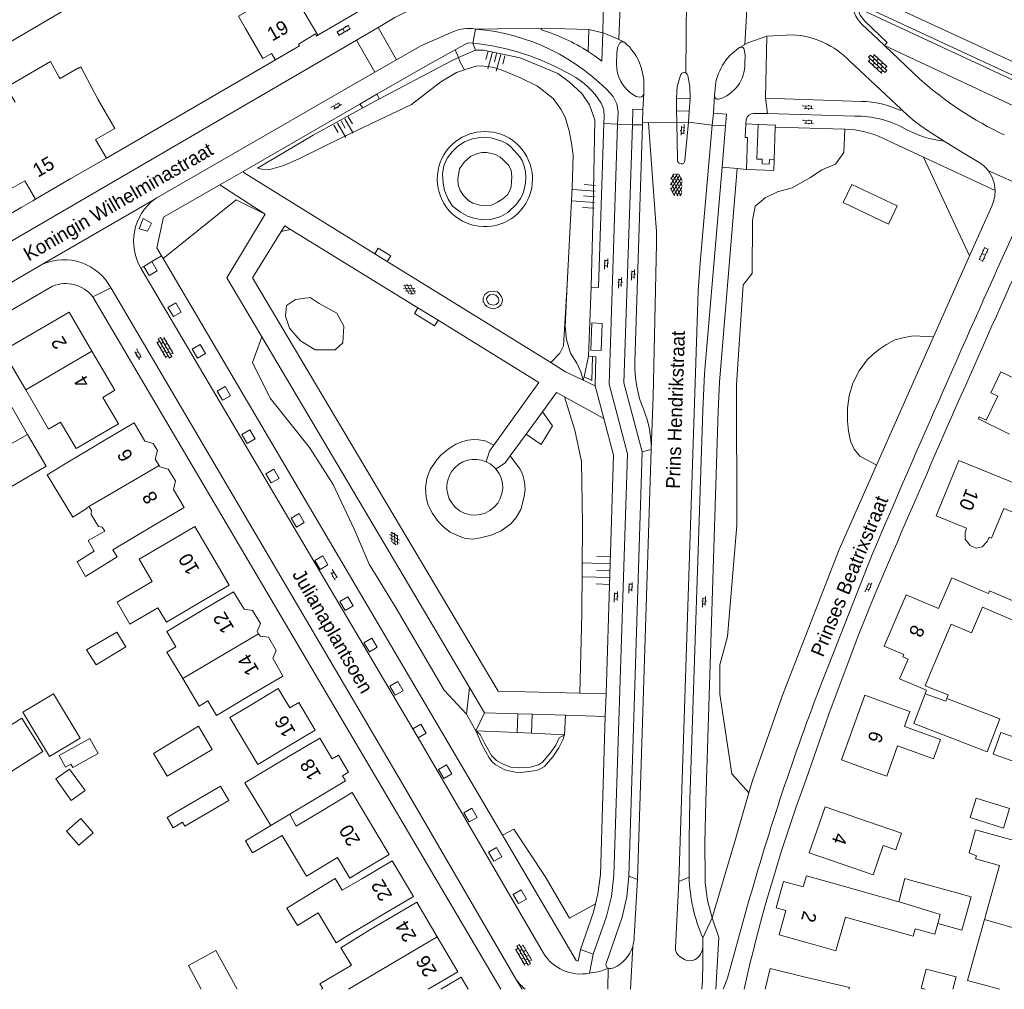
# Model space of a CAD drawing. Extents: x 99476 to 102828, y 406437 to 407931.
# Tile 123 of 162: x 101120 to 101261, y 406437 to 406577. Entities that reach past the tile are written whole.
import ezdxf

# ---------------------------------------------------------------- set-up
doc = ezdxf.new("R2010")
doc.units = 0
doc.header["$MEASUREMENT"] = 0
doc.linetypes.add('DGN Style 2', pattern=[60.553652, 36.332191, -24.221461])
for name, color, linetype, lineweight in [('BG_bijgebouw', 253, 'Continuous', 0), ('BG_dakoverstek', 253, 'Continuous', 13), ('BG_dakoverstek bijgebouw', 253, 'Continuous', 0), ('BG_gesloten verharding', 253, 'Continuous', 0), ('BG_heg haag', 253, 'Continuous', 0), ('BG_hek', 253, 'Continuous', 0), ('BG_hoofdgebouw', 253, 'Continuous', 13), ('BG_huisnummer', 253, 'Continuous', 0), ('BG_kant onverhard', 253, 'DGN Style 2', 0), ('BG_kant verharding', 253, 'Continuous', 0), ('BG_muur', 253, 'Continuous', 0), ('BG_open verharding', 253, 'Continuous', 0), ('BG_schutting', 253, 'Continuous', 0), ('BG_straatnaam', 253, 'Continuous', 0), ('BG_talud', 253, 'Continuous', 0), ('BG_taludsymbool', 253, 'Continuous', 0), ('BG_tussenmuur', 253, 'Continuous', 0), ('BG_vlakafsluiter', 253, 'Continuous', 0)]:
    doc.layers.add(name, color=color, linetype=linetype, lineweight=lineweight)
doc.styles.add('Style-WORKING', font='WORKING.shx')

# ---------------------------------------------------------------- blocks, each defined once
blk = doc.blocks.new('S01GV4')
at = {"layer": 'BG_gesloten verharding', "linetype": 'Continuous', "lineweight": 0}
for p, q in [((0, 0.278304), (0.9421, 0.823239)), ((0, -0.181671), (1.741927, 0.823239)), ((0, 0.098949), (1.593645, -0.823239)), ((0.117, -0.579), (1.53, 0.238)), ((0.163, 0.466), (2.296, -0.767)), ((0.531, -0.801), (3.134, 0.701)), ((0.567, 0.694), (2.709, -0.545)), ((1.118159, 0.823239), (3.097745, -0.32208)), ((1.293565, -0.823239), (3.161206, 0.256049)), ((1.529745, 0.23842), (2.542019, 0.823239)), ((1.91699, 0.823239), (3.161206, 0.104286)), ((2.715943, 0.823239), (3.161206, 0.565645)), ((0, -0.363991), (0.793486, -0.823239)), ((2.092105, -0.823239), (3.161206, -0.205903))]:
    blk.add_line(p, q, dxfattribs=at)
blk = doc.blocks.new('S02OV6')
at = {"layer": 'BG_open verharding', "linetype": 'Continuous', "lineweight": 0}
for p, q in [((0, 0.20784), (1.371449, 0.20784)), ((0.085505, 0.20784), (0.085505, 0.268177)), ((0.485, -0.192), (0.486, 0.207)), ((0.885505, 0.20784), (0.885505, 0.31106)), ((1.285, -0.193), (1.285, 0.207)), ((0.268333, -0.19216), (1.549656, -0.19216)), ((0.885505, -0.32925), (0.885505, -0.19216))]:
    blk.add_line(p, q, dxfattribs=at)
blk = doc.blocks.new('S02OV4')
at = {"layer": 'BG_open verharding', "linetype": 'Continuous', "lineweight": 0}
for p, q in [((0, -0.200092), (0, 0.200092)), ((0, 0.2), (3.201, 0.2)), ((0.214, 0.6), (2.9, 0.6)), ((0.4, 0.199), (0.4, 0.6)), ((0.8, 0.6), (0.8, 0.7)), ((0.8, -0.2), (0.8, 0.2)), ((1.2, 0.2), (1.2, 0.6)), ((1.6, 0.6), (1.6, 0.7)), ((1.6, -0.2), (1.6, 0.2)), ((2, 0.199), (2, 0.6)), ((2.4, 0.6), (2.4, 0.7)), ((2.4, -0.2), (2.4, 0.2)), ((2.8, 0.2), (2.8, 0.6)), ((3.2, -0.199908), (3.2, 0.200092)), ((0, -0.2), (3.2, -0.199)), ((0.31, -0.6), (2.9, -0.6)), ((0.4, -0.6), (0.399, -0.2)), ((0.8, -0.7), (0.8, -0.6)), ((1.2, -0.6), (1.2, -0.2)), ((1.6, -0.7), (1.6, -0.6)), ((2, -0.6), (1.999, -0.2)), ((2.4, -0.7), (2.4, -0.6)), ((2.8, -0.6), (2.8, -0.2))]:
    blk.add_line(p, q, dxfattribs=at)
blk = doc.blocks.new('S04')
at = {"layer": 'BG_taludsymbool', "linetype": 'Continuous', "lineweight": 0}
for p, q in [((-0.5, 0), (-0.5, -0.5)), ((-0.25, 0), (-0.25, -1)), ((0, 0), (0, -0.5)), ((0.25, 0), (0.25, -1)), ((0.5, 0), (0.5, -0.5))]:
    blk.add_line(p, q, dxfattribs=at)
blk = doc.blocks.new('S02OV2')
at = {"layer": 'BG_open verharding', "linetype": 'Continuous', "lineweight": 0}
for p, q in [((0.052866, 0.482148), (0.183301, 0.482148)), ((0.183301, -1.01785), (0.183301, 0.982147)), ((0.183301, 0.895191), (0.705039, 0.895191)), ((0.705039, -1.01785), (0.705039, 0.982147)), ((0.705039, 0.43867), (0.835473, 0.43867)), ((0.052866, -0.517416), (0.183301, -0.517416)), ((0.183301, -0.017851), (0.705039, -0.017851)), ((0.183301, -0.930894), (0.705039, -0.930894)), ((0.705039, -0.473938), (0.835473, -0.473938))]:
    blk.add_line(p, q, dxfattribs=at)
blk = doc.blocks.new('S01GV6')
at = {"layer": 'BG_gesloten verharding', "linetype": 'Continuous', "lineweight": 0}
for p, q in [((0, 0.018), (0.97, 0.579)), ((0.02, 0.104), (1.242, -0.604)), ((0.164, -0.349), (1.58, 0.468)), ((0.296, 0.406), (1.735, -0.426)), ((0.584, -0.569), (1.922, 0.204)), ((0.814, 0.569), (1.985, -0.109)), ((1.364, -0.58), (1.906, -0.267))]:
    blk.add_line(p, q, dxfattribs=at)

msp = doc.modelspace()

# ---------------------------------------------------------------- linework, layer by layer
at = {"layer": 'BG_bijgebouw', "linetype": 'Continuous', "lineweight": 0}
for p, q in [((101228.379, 406561.179), (101228.209, 406556.498)), ((101120.928, 406516.724), (101120.79, 406516.962)), ((101182.263, 406506.572), (101182.386, 406506.452)), ((101182.386, 406506.452), (101182.425, 406506.415)), ((101253.123, 406451.369), (101247.971, 406452.805))]:
    msp.add_line(p, q, dxfattribs=at)
at = {"layer": 'BG_bijgebouw', "linetype": 'Continuous', "lineweight": 0, "flags": 128}
for points in [[(101228.209, 406556.498), (101227.542, 406556.522), (101227.518, 406555.882), (101226.473, 406555.92), (101226.497, 406556.582), (101225.74, 406556.61), (101225.921, 406561.59)], [(101225.921, 406561.59), (101228.391, 406561.501), (101228.379, 406561.179)], [(101120.928, 406516.724), (101123.45, 406512.39), (101110.97, 406505.09)], [(101129.267, 406485.986), (101130.654, 406483.8), (101134.945, 406486.4), (101133.635, 406488.526), (101129.267, 406485.986)], [(101253.04, 406478.967), (101260.701, 406476.032), (101258.885, 406471.293), (101248.288, 406475.354), (101249.932, 406479.643)], [(101138.894, 406471.055), (101140.894, 406467.809), (101147.33, 406471.626), (101145.378, 406475.006), (101138.894, 406471.055)], [(101143.084, 406461.156), (101143.42, 406460.581), (101149.765, 406464.29), (101148.559, 406466.353), (101142.214, 406462.644)], [(101262.082, 406463.121), (101261.197, 406460.321), (101256.406, 406461.835), (101257.291, 406464.635), (101262.082, 406463.121)], [(101255.875, 406447.971), (101256.555, 406450.412), (101253.123, 406451.369)], [(101251.756, 406446.614), (101255.227, 406445.646), (101255.875, 406447.971)], [(101249.379, 406437.282), (101250.1, 406440.042), (101254.388, 406438.9), (101253.905637, 406437.124)], [(101249.934751, 406437.124), (101249.379, 406437.282)]]:
    msp.add_lwpolyline(points, dxfattribs=at)
at = {"layer": 'BG_bijgebouw', "linetype": 'Continuous', "lineweight": 0}
for centre, radius, start, end in [((101185.135719, 406509.381213), 4.017984, 65.796618, 224.359639), ((101185.053547, 406509.253308), 4.168395, 47.958322, 65.487189), ((101185.127359, 406509.376355), 4.027678, 40.610043, 47.565933), ((101185.13603, 406509.380827), 4.018185, 227.569908, 40.642112)]:
    msp.add_arc(centre, radius, start, end, dxfattribs=at)
at = {"layer": 'BG_dakoverstek', "linetype": 'Continuous', "lineweight": 13}
for p, q in [((101128.458, 406569.87), (101130.883, 406565.244)), ((101131.002, 406503.745), (101129.942, 406505.448)), ((101139.509, 406492.031), (101140.782, 406489.967))]:
    msp.add_line(p, q, dxfattribs=at)
at = {"layer": 'BG_dakoverstek', "linetype": 'Continuous', "lineweight": 13, "flags": 128}
for points in [[(101125.295, 406568.454), (101124.071, 406570.636), (101117.777, 406566.934), (101119.004, 406564.782)], [(101129.384, 406506.345), (101127.292, 406505.073), (101123.607, 406511.136), (101125.945, 406512.586)], [(101129.615, 406506.611), (101129.323, 406506.442), (101129.384, 406506.345)], [(101129.942, 406505.448), (101129.983, 406506.022), (101129.615, 406506.611)], [(101131.002, 406503.745), (101131.527, 406503.637), (101131.888, 406503.058), (101131.553, 406502.86)], [(101251.052, 406483.475), (101249.934, 406480.796), (101253.256, 406479.522), (101253.04, 406478.967)], [(101256.26, 406456.75), (101257.343, 406456.335), (101257.186, 406455.923), (101260.656, 406454.929)], [(101165.056, 406453.061), (101158.086, 406448.823), (101159.607, 406446.321), (101162.606, 406448.145)], [(101166.651, 406444.742), (101165.181, 406443.815), (101162.606, 406448.145)], [(101170.017, 406445.673), (101165.852, 406443.08), (101167.397, 406440.598)], [(101163.047244, 406437.124), (101163.251, 406437.234)]]:
    msp.add_lwpolyline(points, dxfattribs=at)
at = {"layer": 'BG_dakoverstek bijgebouw', "linetype": 'Continuous', "lineweight": 0, "flags": 128}
for points in [[(101120.123, 406477.024), (101124.529, 406479.646), (101128.337, 406473.247), (101123.931, 406470.625), (101120.123, 406477.024)], [(101119.961, 406476.16), (101122.984, 406471.325), (101117.983, 406468.197), (101114.959, 406473.032), (101119.961, 406476.16)], [(101125.334, 406470.766), (101126.257, 406469.088), (101127.037, 406469.517), (101127.292, 406469.053), (101130.936, 406471.06), (101129.757, 406473.201), (101125.334, 406470.766)], [(101129.057, 406465.738), (101127.067, 406464.309), (101124.852, 406467.396), (101126.843, 406468.825), (101129.057, 406465.738)], [(101143.084, 406461.156), (101141.739, 406460.37), (101140.869, 406461.858), (101142.214, 406462.644)], [(101128.175, 406457.844), (101130.243, 406459.653), (101128.463, 406461.692), (101126.394, 406459.883), (101128.175, 406457.844)], [(101247.971, 406452.805), (101247.027, 406453.059), (101246.137, 406449.703)], [(101145.783185, 406437.124), (101143.924, 406440.546), (101147.897, 406442.705), (101150.929661, 406437.124)]]:
    msp.add_lwpolyline(points, dxfattribs=at)
at = {"layer": 'BG_heg haag', "linetype": 'Continuous', "lineweight": 0}
for p, q in [((101296.97, 406554.696), (101243.365, 406579.503)), ((101114.943, 406532.834), (101124.392, 406538.331))]:
    msp.add_line(p, q, dxfattribs=at)
at = {"layer": 'BG_heg haag', "linetype": 'Continuous', "lineweight": 0, "flags": 128}
msp.add_lwpolyline([(101185.304, 406474.342), (101186.129, 406472.357), (101187.2, 406470.434), (101187.579, 406469.911), (101188.055, 406469.489), (101188.719, 406469.081), (101189.459, 406468.728), (101190.933, 406468.372), (101191.745, 406468.326), (101194.073, 406468.611), (101194.741, 406468.927), (101195.162, 406469.2), (101196.39, 406470.592), (101197.237, 406471.859), (101197.794, 406473.041), (101198.035, 406473.747)], dxfattribs=at)
at = {"layer": 'BG_heg haag', "linetype": 'Continuous', "lineweight": 0, "extrusion": (0, 0, -1)}
for centre, radius, start, end in [((-101181.416251, 406538.413241), 35.026101, 95.602959, 120.152545), ((-101193.734395, 406558.773552), 11.24128, 117.989286, 148.488671)]:
    msp.add_arc(centre, radius, start, end, dxfattribs=at)
at = {"layer": 'BG_hek', "linetype": 'Continuous', "lineweight": 0}
for p, q in [((101121.56, 406550.592), (101121.939, 406550.812)), ((101116.412, 406547.608), (101119.875, 406549.616))]:
    msp.add_line(p, q, dxfattribs=at)
at = {"layer": 'BG_hoofdgebouw', "linetype": 'Continuous', "lineweight": 13}
for p, q in [((101127.035, 406553.78), (101132.131, 406556.749)), ((101121.939, 406550.812), (101127.035, 406553.78)), ((101120.79, 406516.962), (101112.41, 406531.36)), ((101120.535, 406523.375), (101119.76, 406524.701)), ((101131.82, 406516.081), (101125.945, 406512.586)), ((101139.702, 406512.522), (101139.167, 406513.435)), ((101139.815, 406512.328), (101139.702, 406512.522)), ((101133.058, 406500.367), (101139, 406503.901)), ((101259.031, 406494.088), (101258.576, 406494.282)), ((101140.782, 406489.967), (101145.5, 406492.73)), ((101258.189, 406492.115), (101265.683, 406488.929)), ((101249.932, 406479.643), (101250.133, 406480.168)), ((101162.23, 406464.55), (101158.516, 406462.325)), ((101163.21, 406462.86), (101159.419, 406460.589)), ((101158.516, 406462.325), (101159.419, 406460.589)), ((101260.656, 406454.929), (101258.492, 406447.194)), ((101166.074, 406451.386), (101165.056, 406453.061)), ((101168.96, 406453.09), (101166.074, 406451.386)), ((101246.137, 406449.703), (101237.66, 406452.1)), ((101166.651, 406444.742), (101172.01, 406447.92)), ((101172.5, 406447.13), (101170.017, 406445.673)), ((101258.492, 406447.194), (101257.38, 406443.22))]:
    msp.add_line(p, q, dxfattribs=at)
at = {"layer": 'BG_hoofdgebouw', "linetype": 'Continuous', "lineweight": 13, "flags": 128}
for points in [[(101112.662, 406612.207), (101132.625, 406581.927), (101111.559, 406569.538)], [(101156.625, 406584.488), (101156.488, 406584.407), (101156.847, 406583.794), (101154.466, 406582.398), (101154.107, 406583.01), (101150.578, 406580.941), (101152.369, 406577.887), (101151.118, 406577.153), (101152.14, 406575.41)], [(101162.547, 406574.421), (101170.73, 406579.181), (101170.57, 406579.471)], [(101152.14, 406575.41), (101154.65, 406571.091), (101155.89, 406571.811), (101156.44, 406570.871)], [(101156.44, 406570.871), (101159.94, 406572.881), (101159.78, 406573.15), (101162.21, 406574.611), (101162.34, 406574.3), (101162.547, 406574.421)], [(101125.295, 406568.454), (101125.457, 406568.176), (101128.126, 406569.734), (101128.151, 406569.691), (101128.458, 406569.87)], [(101132.131, 406556.749), (101130.58, 406559.411), (101133.343, 406561.021), (101130.883, 406565.244)], [(101112.224, 406557.166), (101114.742, 406552.843), (101117.233, 406554.294), (101118.396, 406552.298), (101120.395, 406553.463), (101121.939, 406550.812)], [(101130.056, 406528.94), (101126.77, 406534.561), (101117.24, 406529.021), (101119.76, 406524.701)], [(101131.614, 406522.311), (101133.341, 406523.321), (101130.056, 406528.94)], [(101262.1, 406517.02), (101257.61, 406519.221), (101257.73, 406519.511), (101258.72, 406519.021), (101260.4, 406522.471), (101259.41, 406522.941), (101260.85, 406525.961), (101267.998, 406522.588), (101269.272, 406525.296)], [(101125.527, 406518.753), (101123.819, 406517.755), (101120.535, 406523.375)], [(101125.527, 406518.753), (101127.791, 406514.957), (101133.872, 406518.523), (101131.614, 406522.311)], [(101137.676, 406515.981), (101136.13, 406518.621), (101131.82, 406516.081)], [(101137.676, 406515.981), (101138.879, 406515.688), (101139.485, 406514.653), (101139.167, 406513.435)], [(101139.815, 406512.328), (101141.014, 406511.966), (101142.065, 406510.291), (101141.787, 406509.07)], [(101259.41, 406511.36), (101254.78, 406513.241), (101251.53, 406505.271), (101255.908, 406503.493)], [(101271.54, 406510.069), (101267.245, 406511.966), (101265.869, 406508.737), (101259.41, 406511.36)], [(101139, 406503.901), (101143.3, 406506.441), (101141.787, 406509.07)], [(101259.148, 406502.176), (101259.494, 406502.036), (101261.247, 406506.334), (101264.592, 406504.97), (101265.079, 406506.165), (101266.617, 406505.537)], [(101148.052, 406498.275), (101144.86, 406503.721), (101140.54, 406501.191)], [(101133.058, 406500.367), (101133.68, 406499.344), (101129.144, 406496.533), (101127.945, 406498.656), (101130.378, 406500.174), (101129.508, 406501.724), (101131.553, 406502.86)], [(101259.148, 406502.176), (101258.862, 406501.552), (101258.159, 406500.785), (101257.271, 406500.626), (101256.42, 406500.983), (101255.689, 406501.881), (101255.714, 406502.842), (101255.908, 406503.493)], [(101140.54, 406501.191), (101136.834, 406499.018), (101138.723, 406495.795), (101133.672, 406492.835), (101135.514, 406489.691), (101139.509, 406492.031)], [(101145.5, 406492.73), (101149.82, 406495.26), (101148.052, 406498.275)], [(101258.576, 406494.282), (101253.774, 406496.334), (101251.881, 406491.902), (101247.189, 406493.906), (101244.028, 406486.506), (101246.864, 406485.294), (101246.719, 406484.954)], [(101151.949, 406491.818), (101150.41, 406494.33), (101146.1, 406491.79)], [(101259.031, 406494.088), (101259.212, 406494.49), (101266.617, 406491.312)], [(101143.113, 406481.868), (101140.85, 406485.664), (101142.127, 406486.426), (101140.81, 406488.635), (101146.1, 406491.79)], [(101151.949, 406491.818), (101153.17, 406491.641), (101154.284, 406489.766), (101153.829, 406488.61), (101154.021, 406488.295)], [(101251.052, 406483.475), (101253.696, 406489.668), (101256.612, 406488.423), (101258.189, 406492.115)], [(101154.021, 406488.295), (101154.247, 406487.924), (101155.473, 406487.798), (101156.566, 406485.898), (101156.087, 406484.789)], [(101153.24, 406479.68), (101157.54, 406482.21), (101156.087, 406484.789)], [(101246.719, 406484.954), (101247.473, 406484.632), (101246.269, 406481.808), (101250.133, 406480.168)], [(101153.24, 406479.68), (101147.975, 406476.54), (101146.73, 406478.629), (101145.487, 406477.888), (101143.113, 406481.868)], [(101157.9, 406471.87), (101162.19, 406474.44), (101159.82, 406478.39), (101158.52, 406477.61), (101156.85, 406480.41), (101152.57, 406477.83)], [(101245.97, 406477.74), (101241.26, 406479.44), (101237.91, 406470.14), (101242.61, 406468.44)], [(101157.9, 406471.87), (101153.937, 406469.496), (101149.915, 406476.23), (101152.57, 406477.83)], [(101242.61, 406468.44), (101244.407, 406467.79), (101245.979, 406472.152), (101251.119, 406470.301), (101252.125, 406473.094), (101246.968, 406474.951), (101247.743, 406477.1), (101245.97, 406477.74)], [(101266.75, 406462.4), (101263.265, 406463.618), (101265.181, 406469.064), (101259.715, 406470.986), (101260.811, 406474.103), (101264.971, 406472.64)], [(101164.62, 406470.286), (101162.83, 406473.27), (101158.54, 406470.7)], [(101158.54, 406470.7), (101152.064, 406466.821), (101155.771, 406460.681)], [(101166.088, 406467.84), (101166.988, 406468.38), (101165.52, 406470.826), (101164.62, 406470.286)], [(101162.23, 406464.55), (101166.52, 406467.12), (101166.088, 406467.84)], [(101168.54, 406453.97), (101172.83, 406456.54), (101167.5, 406465.43), (101163.21, 406462.86)], [(101240.27, 406461.74), (101235.54, 406463.37), (101233.27, 406456.77), (101237.99, 406455.14)], [(101237.99, 406455.14), (101242.444, 406453.602), (101243.9, 406457.837), (101245.709, 406457.215), (101246.524, 406459.585), (101240.27, 406461.74)], [(101155.771, 406460.681), (101152.127, 406458.494), (101153.138, 406456.781), (101157.399, 406459.26)], [(101266.642, 406444.772), (101268.41, 406450.96), (101263.83, 406452.26), (101264.58, 406454.9), (101263.646, 406455.161), (101264.457, 406458.06), (101257.196, 406460.092), (101256.26, 406456.75)], [(101157.399, 406459.26), (101160.906, 406453.411), (101165.365, 406456.085), (101167.138, 406453.129), (101168.54, 406453.97)], [(101172.01, 406447.92), (101176.31, 406450.47), (101173.26, 406455.63), (101168.96, 406453.09)], [(101237.66, 406452.1), (101232.85, 406453.46), (101232.39, 406451.86), (101229.58, 406452.65), (101228.5, 406448.86), (101229.89, 406448.46), (101228.92, 406444.98), (101233.73, 406443.61)], [(101179.741, 406444.656), (101176.81, 406449.66), (101172.5, 406447.13)], [(101233.73, 406443.61), (101237.106, 406442.648), (101238.461, 406447.51), (101248.207, 406444.793), (101248.5, 406445.844), (101251.323, 406445.057), (101251.756, 406446.614)], [(101178.437921, 406437.124), (101182.69, 406439.62), (101179.741, 406444.656)], [(101257.38, 406443.22), (101256.03, 406438.4), (101260.62039, 406437.124)], [(101167.397, 406440.598), (101162.846, 406437.923), (101163.251, 406437.234)], [(101226.920458, 406437.124), (101227.64, 406440.11), (101232.5, 406438.94)], [(101184.17963, 406437.124), (101183.16, 406438.85), (101180.242722, 406437.124)], [(101238.978739, 406437.124), (101239.037, 406437.366), (101232.5, 406438.94)]]:
    msp.add_lwpolyline(points, dxfattribs=at)
at = {"layer": 'BG_kant onverhard', "linetype": 'DGN Style 2', "lineweight": 0, "flags": 128}
msp.add_lwpolyline([(101245.923, 406549.879), (101244.686, 406547.255), (101238.144, 406550.339), (101239.381, 406552.963), (101245.923, 406549.879)], dxfattribs=at)
at = {"layer": 'BG_kant verharding', "linetype": 'Continuous', "lineweight": 0}
for p, q in [((101224.51, 406582.557), (101223.98, 406573.078)), ((101205.874, 406573.803), (101206.121, 406580.749)), ((101239.459, 406579.373), (101299.42, 406551.51)), ((101244.084, 406572.937), (101240.789, 406576.061)), ((101171.239, 406575.532), (101168.094, 406573.701)), ((101171.727, 406575.816), (101171.239, 406575.532)), ((101185.248, 406575.317), (101194.748, 406575.439)), ((101194.703, 406575.19), (101194.748, 406575.439)), ((101194.748, 406575.439), (101201.556, 406575.235)), ((101201.466, 406572.065), (101201.556, 406575.235)), ((101203.541, 406574.76), (101201.556, 406575.235)), ((101227.159, 406574.268), (101230.844, 406574.496)), ((101168.094, 406573.701), (101084.873, 406525.267)), ((101182.297, 406572.32), (101184.124, 406573.335)), ((101184.124, 406573.335), (101184.836, 406573.272)), ((101185.262, 406572.265), (101184.836, 406573.272)), ((101206.799, 406573.316), (101206.59, 406573.453)), ((101223.98, 406573.078), (101223.209, 406572.637)), ((101226.986, 406565.351), (101227.159, 406574.268)), ((101182.297, 406572.32), (101182.8, 406571.24)), ((101182.8, 406571.24), (101185.262, 406572.265)), ((101249.169, 406568.116), (101244.084, 406572.937)), ((101132.131, 406556.749), (101156.44, 406570.871)), ((101173.867, 406570.885), (101170.767, 406569.099)), ((101239.07, 406570.719), (101246.502, 406563.764)), ((101170.767, 406569.099), (101139.397, 406551.022)), ((101209.442, 406566.015), (101209.335, 406563.699)), ((101209.442, 406566.015), (101209.47, 406567.026)), ((101219.709, 406566.76), (101219.616, 406565.762)), ((101168.62, 406564.514), (101171.054, 406565.917)), ((101171.425, 406565.288), (101169.015, 406563.952)), ((101171.054, 406565.917), (101171.425, 406565.288)), ((101216.109, 406565.334), (101214.156, 406565.368)), ((101214.156, 406565.368), (101214.177, 406563.529)), ((101216.109, 406565.334), (101215.976, 406563.476)), ((101219.616, 406565.762), (101219.466, 406563.192)), ((101240.792, 406564.906), (101226.986, 406565.351)), ((101151.806, 406554.825), (101168.62, 406564.514)), ((101169.015, 406563.952), (101168.62, 406564.514)), ((101209.276, 406561.848), (101209.335, 406563.699)), ((101215.976, 406563.476), (101214.177, 406563.529)), ((101214.177, 406563.529), (101214.195, 406561.88)), ((101215.868, 406561.92), (101215.976, 406563.476)), ((101219.314, 406561.469), (101219.466, 406563.192)), ((101227.266, 406563.135), (101225.296, 406563.165)), ((101239.759, 406562.764), (101227.266, 406563.135)), ((101246.502, 406563.764), (101246.377, 406563.578)), ((101203.723, 406561.723), (101202.919, 406538.142)), ((101209.266, 406561.538), (101209.276, 406561.848)), ((101215.868, 406561.92), (101214.195, 406561.88)), ((101214.195, 406561.88), (101214.323, 406556.428)), ((101215.384, 406556.389), (101215.868, 406561.92)), ((101224.203, 406562.266), (101224.15, 406561.664)), ((101209.266, 406561.538), (101207.809, 406561.538)), ((101208.171, 406527.43), (101209.266, 406561.538)), ((101219.314, 406561.469), (101221.235, 406561.378)), ((101221.235, 406561.378), (101220.73, 406555.433)), ((101224.15, 406561.664), (101225.921, 406561.59)), ((101228.379, 406561.179), (101238.374, 406560.902)), ((101243.961, 406559.552), (101249.683, 406556.879)), ((101249.683, 406556.879), (101260.004, 406552.057)), ((101148.474, 406552.906), (101151.806, 406554.825)), ((101224.25, 406555.11), (101222.887, 406555.235)), ((101224.275, 406555.109), (101224.25, 406555.11)), ((101140.371, 406548.236), (101148.474, 406552.906)), ((101148.474, 406552.906), (101154.999, 406548.682)), ((101119.875, 406549.616), (101121.56, 406550.592)), ((101139.397, 406551.022), (101139.086, 406550.841)), ((101256.34, 406542.687), (101259.514, 406549.825)), ((101158.64, 406546.487), (101176.961, 406535.195)), ((101140.077, 406542.671), (101140.298, 406542.296)), ((101140.298, 406542.296), (101189.109, 406459.303)), ((101172.553, 406541.865), (101170.742, 406542.987)), ((101196.068, 406527.304), (101172.553, 406541.865)), ((101251.148, 406531.009), (101256.34, 406542.687)), ((101088.058, 406521.189), (101122.96, 406541.47)), ((101137.075, 406540.896), (101137.219, 406540.656)), ((101137.219, 406540.656), (101176.21, 406474.611)), ((101132.78, 406538.086), (101132.818, 406538.015)), ((101132.818, 406538.015), (101174.733, 406466.697)), ((101201.885, 406538.188), (101201.478, 406528.243)), ((101202.919, 406538.142), (101201.885, 406538.188)), ((101176.961, 406535.195), (101179.856, 406533.411)), ((101154.486, 406531.015), (101184.359, 406480.576)), ((101242.933, 406512.533), (101251.148, 406531.009)), ((101201.478, 406528.243), (101202.08, 406528.183)), ((101202.08, 406528.183), (101202.578, 406528.134)), ((101202.578, 406528.134), (101202.436, 406523.969)), ((101202.436, 406523.969), (101200.75, 406524.772)), ((101202.436, 406523.969), (101203.687, 406519.287)), ((101198.036, 406522.366), (101203.687, 406519.287)), ((101192.524, 406517.016), (101194.884, 406520.246)), ((101190.229, 406513.875), (101192.524, 406517.016)), ((101207.326, 406453.407), (101209.22, 406514.458)), ((101210.508, 406514.787), (101208.545, 406452.949)), ((101209.22, 406514.458), (101210.508, 406514.787)), ((101242.311, 406499.677), (101235.505, 406482.4)), ((101184.359, 406480.576), (101186.53, 406476.91)), ((101204.051, 406479.665), (101200.241, 406479.754)), ((101203.89, 406476.39), (101204.051, 406479.665)), ((101186.53, 406476.91), (101191.328, 406476.766)), ((101191.328, 406476.766), (101193.377, 406476.705)), ((101193.377, 406476.705), (101198.176, 406476.561)), ((101198.176, 406476.561), (101203.89, 406476.39)), ((101176.21, 406474.611), (101176.976, 406473.313)), ((101176.976, 406473.313), (101178.189, 406471.259)), ((101178.189, 406471.259), (101195.013, 406442.344)), ((101174.733, 406466.697), (101191.146, 406438.457)), ((101208.545, 406452.949), (101208.061, 406444.705)), ((101214.008, 406443.158), (101214.515, 406452.648)), ((101217.934, 406444.529), (101217.972, 406443.453)), ((101200.356, 406442.862), (101200.019, 406441.173)), ((101201.632, 406439.454), (101202.195, 406442.178)), ((101215.291, 406441.393), (101214.671, 406441.817)), ((101204.288749, 406437.124), (101204.325, 406440.173)), ((101191.932846, 406437.124), (101191.146, 406438.457)), ((101217.895, 406438.362), (101217.914, 406438.706))]:
    msp.add_line(p, q, dxfattribs=at)
at = {"layer": 'BG_kant verharding', "linetype": 'Continuous', "lineweight": 0, "flags": 128}
for points in [[(101181.973, 406574.921), (101177.364, 406572.9), (101173.867, 406570.885)], [(101203.541, 406574.76), (101203.426, 406570.691), (101202.461, 406571.399), (101201.466, 406572.065)], [(101203.541, 406574.76), (101204.91, 406574.227), (101205.874, 406573.803)], [(101206.019, 406573.318), (101205.662, 406572.633), (101205.568, 406571.821), (101205.53, 406570.283)], [(101205.874, 406573.803), (101206.415, 406573.568), (101206.59, 406573.453)], [(101227.159, 406574.268), (101224.447, 406573.345), (101223.98, 406573.078)], [(101171.054, 406565.917), (101178.674, 406570.308), (101182.297, 406572.32)], [(101224.015, 406570.388), (101224.032, 406571.493), (101223.913, 406572.4)], [(101214.156, 406565.368), (101214.272, 406567.026), (101214.75, 406568.677)], [(101215.772, 406568.633), (101216.095, 406567.044), (101216.109, 406565.334)], [(101203.318, 406564.649), (101203.722, 406563.743), (101203.757, 406562.731), (101203.723, 406561.723)], [(101205.693, 406561.634), (101205.749, 406563.35), (101205.584, 406564.545), (101205.055, 406565.614)], [(101207.895, 406565.885), (101208.37, 406565.619), (101208.905, 406565.521)], [(101209.335, 406563.699), (101207.883, 406563.767), (101207.809, 406561.538)], [(101219.466, 406563.192), (101221.377, 406563.042), (101221.235, 406561.378)], [(101246.502, 406563.764), (101247.435, 406562.892), (101248.421, 406562.033), (101249.307, 406561.376), (101250.423, 406560.612), (101252.657, 406559.174)], [(101202.195, 406442.178), (101204.087, 406447.611), (101204.795, 406450.497), (101205.142, 406453.543), (101207.119, 406514.174), (101204.465, 406524.208), (101205.693, 406561.634)], [(101207.809, 406561.538), (101206.582, 406524.408), (101209.22, 406514.458)], [(101214.515, 406452.648), (101217.291, 406537.614), (101217.573, 406541.646), (101219.314, 406561.469)], [(101224.25, 406555.11), (101224.39, 406559.711), (101224.06, 406559.711), (101224.15, 406561.664)], [(101257.961, 406555.973), (101255.055, 406557.688), (101252.657, 406559.174)], [(101228.209, 406556.498), (101228.18, 406554.941), (101224.275, 406555.109)], [(101170.742, 406542.987), (101151.97, 406554.611), (101151.806, 406554.825)], [(101220.73, 406555.433), (101218.205, 406525.737), (101217.952, 406520.41), (101216.104, 406464.379), (101215.964, 406458.754), (101215.974, 406453.285)], [(101222.887, 406555.235), (101220.341, 406524.511), (101220.158, 406520.302), (101218.363, 406464.211), (101218.231, 406458.201), (101218.27, 406453.173)], [(101140.371, 406548.236), (101139.408, 406543.809), (101140.077, 406542.671)], [(101154.999, 406548.682), (101155, 406548.681), (101149.46, 406539.501), (101154.486, 406531.015)], [(101200.241, 406479.754), (101188.48, 406480.03), (101153.15, 406539.521), (101157.263, 406546.16)], [(101157.263, 406546.16), (101157.79, 406547.011), (101158.64, 406546.487)], [(101170.742, 406542.987), (101171.242, 406543.794), (101173.053, 406542.673), (101172.553, 406541.865)], [(101176.961, 406535.195), (101176.463, 406534.386), (101179.357, 406532.602), (101179.856, 406533.411)], [(101179.856, 406533.411), (101194.36, 406524.471), (101187.883, 406515.421)], [(101201.814, 406529.114), (101203.313, 406529.053), (101203.472, 406532.95), (101201.973, 406533.011), (101201.814, 406529.114)], [(101200.75, 406524.772), (101198.182, 406525.995), (101196.068, 406527.304)], [(101137.042, 406525.121), (101188.903417, 406437.124)], [(101194.884, 406520.246), (101196.89, 406522.991), (101198.036, 406522.366)], [(101203.687, 406519.287), (101205.12, 406513.995), (101204.051, 406479.665)], [(101187.883, 406515.421), (101187.26, 406514.551), (101186.783, 406513.046)], [(101188.185, 406511.998), (101189.51, 406512.891), (101190.229, 406513.875)], [(101224.583, 406465.393), (101225.099, 406467.187), (101229.49, 406479.705), (101237.553, 406500.433), (101242.933, 406512.533)], [(101232.53, 406466.53), (101236.095, 406476.74), (101240.286, 406487.997), (101242.707, 406493.955), (101245.235, 406499.868)], [(101203.89, 406476.39), (101203.205, 406453.631), (101202.864, 406450.843), (101202.512, 406449.411)], [(101219.31, 406447.427), (101222.662, 406458.709), (101224.583, 406465.393)], [(101189.109, 406459.303), (101199.714, 406441.272), (101200.019, 406441.173)], [(101204.018, 406440.826), (101206.358, 406447.487), (101207.032, 406450.428), (101207.326, 406453.407)], [(101224.687, 406450.226), (101221.5, 406438.75), (101220.891389, 406437.124)], [(101202.512, 406449.411), (101202.216, 406448.207), (101200.356, 406442.862)], [(101219.819848, 406437.124), (101220.231, 406444.56), (101219.31, 406447.427)], [(101217.914, 406438.706), (101217.965, 406440.599), (101217.972, 406443.453)], [(101204.325, 406440.173), (101203.122, 406439.674), (101201.632, 406439.454)], [(101224.781, 406440.965), (101223.918198, 406437.124)], [(101217.827054, 406437.124), (101217.895, 406438.362)]]:
    msp.add_lwpolyline(points, dxfattribs=at)
at = {"layer": 'BG_kant verharding', "linetype": 'Continuous', "lineweight": 0}
for centre, radius, start, end in [((101187.743352, 406551.349987), 29.242252, 88.725048, 123.210234), ((101184.265675, 406569.700569), 5.701689, 80.079205, 113.70981), ((101182.772596, 406545.196104), 30.222442, 42.499769, 85.30186), ((101186.635134, 406548.849241), 27.548613, 57.42844, 72.970788), ((101206.406998, 406572.95197), 0.533404, 69.935212, 136.66884), ((101201.294285, 406567.266355), 8.179248, 358.316064, 47.700196), ((101227.565702, 406566.061703), 7.887673, 123.527911, 174.920944), ((101223.45629, 406572.207461), 0.495637, 22.859177, 119.929445), ((101210.737525, 406570.248435), 5.207639, 179.619699, 236.918089), ((101218.695222, 406570.305744), 5.320414, 286.216036, 0.885851), ((101208.909408, 406566.05508), 0.534098, 269.527161, 355.696328), ((101220.169396, 406565.750396), 0.553518, 178.798786, 271.201214), ((101240.611608, 406551.739288), 13.167948, 64.034156, 89.215062), ((101225.258322, 406562.096876), 1.068788, 87.979747, 170.895315), ((101240.064868, 406548.463745), 14.303526, 60.104621, 91.225311), ((101214.85406, 406556.423735), 0.531077, 179.539861, 356.249904), ((101255.057576, 406551.962394), 4.951245, 36.435134, 54.097846), ((101255.068764, 406551.972991), 4.935951, 0.975213, 36.413304), ((101255.072708, 406551.969801), 4.932063, 334.22305, 1.013047), ((101143.715113, 406544.729333), 7.666888, 127.141101, 169.443083), ((101143.713209, 406544.728589), 7.665152, 169.43501, 210.000109), ((103417.777816, 405568.438676), 2363.789938, 155.589613, 156.793845), ((101195.523546, 406514.968988), 14.985559, 359.304169, 21.61834), ((101577.770496, 406349.412935), 367.193721, 158.766391, 164.064796), ((101453.167562, 406385.695712), 234.978969, 159.878841, 166.396027), ((101240.242906, 406454.12014), 24.283271, 181.970882, 203.264043), ((101237.964109, 406453.770427), 19.703169, 181.737553, 198.780869), ((101200.365607, 406445.578352), 6.253913, 211.142773, 281.682961), ((101200.289289, 406445.66167), 11.640748, 218.237177, 227.174695)]:
    msp.add_arc(centre, radius, start, end, dxfattribs=at)
at = {"layer": 'BG_kant verharding', "linetype": 'Continuous', "lineweight": 0, "extrusion": (0, 0, -1)}
for centre, radius, start, end in [((-101244.139085, 406579.329338), 4.680289, 315.70765, 0.534516), ((-101230.08018, 406561.986182), 12.533115, 93.494005, 135.830806), ((-101215.255839, 406568.519987), 0.529648, 17.244399, 117.450793), ((-101215.25275, 406568.5195), 0.53151, 117.722141, 167.669963), ((-101282.994056, 406606.030092), 50.809574, 295.239129, 311.737747), ((-101238.162722, 406547.791669), 13.112033, 90.923265, 116.245003), ((-101254.599645, 406575.12838), 16.072215, 276.942301, 297.437006), ((-103465.259013, 405549.915519), 2417.342495, 23.134747, 24.352812), ((-101126.033715, 406534.485856), 7.630595, 66.245755, 109.039764), ((-101126.034006, 406534.451959), 7.662551, 108.955022, 151.688828), ((-101225.121045, 406526.977223), 16.956091, 337.505822, 1.530145), ((-101203.188347, 406444.703145), 4.872653, 179.978189, 196.637853), ((-101203.182255, 406444.7029), 4.87842, 196.614605, 246.532279), ((-101215.473375, 406443.048096), 1.469491, 303.094568, 4.28919), ((-101215.499614, 406443.474036), 2.472475, 180.487488, 237.447074), ((-101216.063916, 406443.143966), 1.91397, 246.405626, 293.817749), ((-101204.473685, 406440.641569), 0.491593, 287.605146, 22.03487), ((-101204.662826, 406441.104843), 0.99119, 242.206809, 289.927399)]:
    msp.add_arc(centre, radius, start, end, dxfattribs=at)
at = {"layer": 'BG_muur', "linetype": 'Continuous', "lineweight": 0}
for p, q in [((101191.328, 406476.766), (101191.233, 406474.065)), ((101193.377, 406476.705), (101193.281, 406473.969)), ((101191.233, 406474.065), (101185.304, 406474.342)), ((101193.281, 406473.969), (101191.233, 406474.065)), ((101198.035, 406473.747), (101193.281, 406473.969))]:
    msp.add_line(p, q, dxfattribs=at)
at = {"layer": 'BG_schutting', "linetype": 'Continuous', "lineweight": 0}
msp.add_line((101130.17, 406536.781), (101137.042, 406525.121), dxfattribs=at)
at = {"layer": 'BG_schutting', "linetype": 'Continuous', "lineweight": 0, "extrusion": (0, 0, -1)}
msp.add_arc((-101126.227154, 406533.627534), 5.0488, 68.685737, 141.347375, dxfattribs=at)
at = {"layer": 'BG_talud', "linetype": 'Continuous', "lineweight": 0}
for p, q in [((101200.856, 406525.276), (101201.478, 406528.243)), ((101200.75, 406524.772), (101200.856, 406525.276))]:
    msp.add_line(p, q, dxfattribs=at)
at = {"layer": 'BG_talud', "linetype": 'Continuous', "lineweight": 0, "flags": 128}
for points in [[(101201.885, 406538.188), (101202.184, 406549.345), (101202.407, 406562.27), (101201.649, 406564.402), (101200.541, 406566.055), (101198.729, 406567.715), (101197.111, 406568.891), (101191.648, 406571.16), (101186.388, 406572.276), (101185.262, 406572.265)], [(101182.8, 406571.24), (101181.788, 406570.753), (101171.425, 406565.288)], [(101169.015, 406563.952), (101161.882, 406560.027), (101153.886, 406555.31), (101154.478, 406555.165), (101155.636, 406555.117), (101157.664, 406555.684), (101159.901, 406556.699), (101166.237, 406559.804), (101176.025, 406564.436), (101180.264, 406567.704), (101182.5, 406569.079), (101183.634, 406569.464)], [(101183.634, 406569.464), (101183.915, 406569.559), (101185.277, 406569.963), (101186.051, 406570.007), (101187.689, 406569.83), (101188.95, 406569.454), (101191.616, 406568.35), (101194.179, 406567.109), (101196.399, 406565.295), (101197.497, 406563.798), (101198.125, 406562.653), (101198.694, 406560.686), (101199.062, 406558.906), (101199.307, 406557.154), (101199.13, 406552.485), (101198.432, 406538.539)], [(101198.432, 406538.539), (101198.13, 406532.498), (101198.346, 406530.623), (101198.928, 406528.686), (101199.81, 406527.236), (101200.401, 406525.978), (101200.75, 406524.772)], [(101198.036, 406522.366), (101199.526, 406517.578), (101200.473, 406513.091), (101200.639, 406504.154), (101200.537, 406491.143), (101200.241, 406479.754)]]:
    msp.add_lwpolyline(points, dxfattribs=at)
at = {"layer": 'BG_tussenmuur', "linetype": 'Continuous', "lineweight": 0}
for p, q in [((101162.547, 406574.421), (101156.625, 406584.488)), ((101120.535, 406523.375), (101130.056, 406528.94)), ((101118.57, 406515.728), (101120.79, 406516.962)), ((101143.113, 406481.868), (101154.021, 406488.295)), ((101249.932, 406479.643), (101252.899, 406478.596)), ((101252.899, 406478.596), (101253.04, 406478.967)), ((101155.771, 406460.681), (101158.516, 406462.325)), ((101247.036, 406449.449), (101246.137, 406449.703)), ((101247.036, 406449.449), (101252.119, 406447.875)), ((101252.119, 406447.875), (101251.756, 406446.614)), ((101258.492, 406447.194), (101266.642, 406444.772)), ((101166.946511, 406437.124), (101179.741, 406444.656))]:
    msp.add_line(p, q, dxfattribs=at)
at = {"layer": 'BG_tussenmuur', "linetype": 'Continuous', "lineweight": 0, "flags": 128}
msp.add_lwpolyline([(101129.615, 406506.611), (101131.759, 406507.847), (101139.702, 406512.522)], dxfattribs=at)
at = {"layer": 'BG_vlakafsluiter', "linetype": 'Continuous', "lineweight": 0}
for p, q in [((101215.629, 406585.691), (101215.5, 406568.99)), ((101203.541, 406574.76), (101203.666, 406580.285)), ((101173.867, 406570.885), (101171.239, 406575.532)), ((101184.836, 406573.272), (101185.248, 406575.317)), ((101170.767, 406569.099), (101168.094, 406573.701)), ((101226.986, 406565.351), (101227.266, 406563.135)), ((101205.693, 406561.634), (101203.723, 406561.723)), ((101210.129, 406561.835), (101209.276, 406561.848)), ((101214.195, 406561.88), (101210.129, 406561.835)), ((101215.868, 406561.92), (101219.314, 406561.469)), ((101207.809, 406561.538), (101205.693, 406561.634)), ((101256.34, 406542.687), (101249.683, 406556.879)), ((101220.73, 406555.433), (101222.887, 406555.235)), ((101259.041, 406554.903), (101267.315, 406551.258)), ((101122.96, 406541.47), (101139.086, 406550.841)), ((101158.64, 406546.487), (101157.263, 406546.16)), ((101138.682, 406541.84), (101140.077, 406542.671)), ((101137.532, 406541.162), (101137.075, 406540.896)), ((101137.532, 406541.162), (101138.682, 406541.84)), ((101132.78, 406538.086), (101130.17, 406536.781)), ((101183.925, 406476.731), (101184.359, 406480.576)), ((101185.304, 406474.342), (101183.925, 406476.731)), ((101186.53, 406476.91), (101185.304, 406474.342)), ((101198.176, 406476.561), (101198.035, 406473.747)), ((101207.326, 406453.407), (101208.545, 406452.949)), ((101214.515, 406452.648), (101215.974, 406453.285)), ((101219.31, 406447.427), (101217.934, 406444.529)), ((101200.356, 406442.862), (101202.195, 406442.178)), ((101207.857, 406443.308), (101207.561503, 406437.124))]:
    msp.add_line(p, q, dxfattribs=at)
at = {"layer": 'BG_vlakafsluiter', "linetype": 'Continuous', "lineweight": 0, "flags": 128}
for points in [[(101299.166, 406550.967), (101240.184, 406578.375), (101240.191, 406578.315), (101240.586, 406577.332), (101241.239, 406576.461), (101244.497, 406573.372), (101244.084, 406572.937)], [(101244.084, 406572.937), (101271.558, 406560.104), (101294.207, 406550.3), (101297.917, 406549.135)], [(101183.634, 406569.464), (101183.028, 406570.524), (101182.8, 406571.24)], [(101210.129, 406561.835), (101211.159, 406548.034), (101211.289, 406546.185), (101211.295, 406544.395), (101210.783, 406522.42), (101210.508, 406514.787)], [(101179.743, 406553.646), (101179.77, 406554.332), (101179.852, 406554.939), (101179.988, 406555.536), (101180.177, 406556.118), (101180.416, 406556.682), (101180.706, 406557.221), (101181.042, 406557.733), (101181.423, 406558.213), (101181.845, 406558.657), (101182.305, 406559.061), (101182.799, 406559.422), (101183.323, 406559.738), (101183.874, 406560.006), (101184.447, 406560.224), (101185.036, 406560.389), (101185.395, 406560.463), (101186.002, 406560.543), (101186.614, 406560.568), (101187.225, 406560.539), (101187.832, 406560.455), (101188.429, 406560.317), (101189.011, 406560.126), (101189.573, 406559.885), (101190.112, 406559.594), (101190.623, 406559.256), (101191.101, 406558.873), (101191.543, 406558.45), (101191.946, 406557.989), (101192.306, 406557.493), (101192.62, 406556.968), (101192.886, 406556.416), (101193.102, 406555.843), (101193.265, 406555.253), (101193.376, 406554.65), (101193.432, 406554.041), (101193.439, 406553.72), (101193.412, 406553.108), (101193.33, 406552.501), (101193.194, 406551.904), (101193.005, 406551.322), (101192.766, 406550.758), (101192.476, 406550.219), (101192.14, 406549.707), (101191.759, 406549.227), (101191.337, 406548.783), (101190.877, 406548.379), (101190.383, 406548.018), (101189.859, 406547.702), (101189.308, 406547.434)], [(101224.583, 406465.393), (101222.128, 406468.127), (101220.416, 406479.588), (101220.401, 406483.84), (101221.502, 406487.877), (101222.848, 406503.888), (101222.796, 406524.146), (101223.741, 406538.51), (101225.034, 406540.141), (101225.085, 406547.761), (101225.473, 406549.823), (101226.936, 406551.027), (101228.706, 406551.864), (101230.783, 406552.451), (101233.461, 406553.947), (101235.073, 406555.075), (101237.032, 406555.888), (101238.235, 406557.535), (101238.374, 406560.902)], [(101180.516, 406554.534), (101180.68, 406555.607), (101181.162, 406556.728), (101181.866, 406557.644), (101182.714, 406558.455), (101183.664, 406559.084), (101184.806, 406559.505), (101186.154, 406559.742), (101187.472, 406559.657), (101189.038, 406559.175), (101189.785, 406558.769), (101190.315, 406558.384), (101191.62, 406556.905), (101191.961, 406556.4), (101192.211, 406555.766), (101192.438, 406554.77), (101192.504, 406553.988), (101192.456, 406553.155), (101192.091, 406551.652), (101191.732, 406550.908), (101191.162, 406550.096), (101189.9, 406548.895), (101188.873, 406548.338), (101187.482, 406547.922), (101186.294, 406547.859), (101185.202, 406548.031), (101184.107, 406548.401), (101183.079, 406548.965), (101181.949, 406549.845), (101181.299, 406550.843), (101180.803, 406552.078), (101180.579, 406553.146), (101180.516, 406554.534)], [(101182.715, 406553.82), (101182.76, 406552.876), (101183.046, 406552.098), (101183.515, 406551.343), (101184.268, 406550.6), (101184.859, 406550.259), (101185.865, 406549.97), (101186.755, 406549.898), (101187.559, 406549.986), (101188.385, 406550.396), (101189.188, 406550.889), (101189.841, 406551.462), (101190.141, 406551.978), (101190.382, 406552.622), (101190.49, 406554.067), (101190.384, 406554.951), (101190.017, 406555.654), (101189.19, 406556.557), (101188.801, 406556.895), (101188.119, 406557.247), (101186.87, 406557.541), (101186.128, 406557.542), (101185.56, 406557.394), (101184.592, 406557.035), (101183.589, 406556.162), (101182.948, 406555.188), (101182.715, 406553.82)], [(101189.308, 406547.434), (101188.735, 406547.216), (101188.146, 406547.051), (101187.544, 406546.938), (101186.934, 406546.88), (101186.322, 406546.877), (101185.712, 406546.929), (101185.109, 406547.034), (101184.517, 406547.193), (101183.942, 406547.405), (101183.389, 406547.667), (101182.861, 406547.977), (101182.363, 406548.333), (101181.898, 406548.732), (101181.472, 406549.171), (101181.086, 406549.647), (101180.744, 406550.155), (101180.449, 406550.692), (101180.203, 406551.252), (101180.008, 406551.833), (101179.866, 406552.428), (101179.777, 406553.034), (101179.743, 406553.646)], [(101140.298, 406542.296), (101150.82, 406550.741), (101154.999, 406548.682)], [(101136.868, 406546.543), (101138.051, 406546.232), (101138.618, 406547.37), (101137.402, 406548.065), (101136.868, 406546.543)], [(101137.532, 406541.162), (101138.303, 406539.867), (101139.443, 406540.522), (101138.682, 406541.84)], [(101196.068, 406527.304), (101197.388, 406528.684), (101197.884, 406529.709), (101198.432, 406538.539)], [(101157.923, 406533.977), (101158.065, 406535.54), (101159.344, 406536.392), (101161.475, 406536.677), (101162.753, 406535.824), (101165.31, 406534.404), (101166.305, 406532.557), (101166.163, 406530.142), (101165.026, 406529.147), (101162.185, 406529.147), (101160.054, 406530.426), (101158.491, 406532.273), (101157.923, 406533.977)], [(101186.327, 406536.633), (101186.585, 406537.092), (101186.813, 406537.307), (101187.092, 406537.517), (101187.783, 406537.613), (101188.394, 406537.472), (101188.676, 406537.204), (101188.982, 406536.799), (101189.11, 406536.374), (101189.1, 406535.993), (101188.878, 406535.585), (101188.457, 406535.222), (101187.881, 406535.057), (101187.243, 406535.172), (101186.851, 406535.384), (101186.579, 406535.658), (101186.427, 406535.97), (101186.365, 406536.078), (101186.327, 406536.633)], [(101186.836, 406536.518), (101186.856, 406536.232), (101186.992, 406535.951), (101187.154, 406535.789), (101187.411, 406535.65), (101187.855, 406535.57), (101188.214, 406535.672), (101188.482, 406535.904), (101188.603, 406536.126), (101188.608, 406536.307), (101188.529, 406536.569), (101188.277, 406536.903), (101188.149, 406537.016), (101187.76, 406537.105), (101187.289, 406537.04), (101187.012, 406536.831), (101186.836, 406536.518)], [(101140.995, 406535.227), (101142.145, 406535.905), (101142.906, 406534.587), (101141.766, 406533.932), (101140.995, 406535.227)], [(101183.925, 406476.731), (101180.729, 406480.159), (101173.806, 406491.988), (101169.927, 406498.295), (101167.853, 406503.251), (101164.781, 406509.776), (101161.369, 406515.072), (101155.716, 406522.215), (101153.136, 406527.306), (101154.486, 406531.015)], [(101242.933, 406512.533), (101241.761, 406513.232), (101240.521, 406513.852), (101239.721, 406514.874), (101239.204, 406515.981), (101238.898, 406517.465), (101238.765, 406518.891), (101238.745, 406520.768), (101238.993, 406522.542), (101239.52, 406524.333), (101240.451, 406526.121), (101241.612, 406527.728), (101242.446, 406528.546), (101243.371, 406529.239), (101244.391, 406529.913), (101245.556, 406530.609), (101246.708, 406530.895), (101248.21, 406531.149), (101251.148, 406531.009)], [(101144.477, 406529.257), (101145.627, 406529.935), (101146.388, 406528.617), (101145.248, 406527.962), (101144.477, 406529.257)], [(101202.08, 406528.183), (101201.962, 406524.748), (101200.856, 406525.276)], [(101148.065, 406523.182), (101149.215, 406523.86), (101149.976, 406522.542), (101148.836, 406521.887), (101148.065, 406523.182)], [(101194.884, 406520.246), (101196.3, 406518.198), (101194.676, 406515.504), (101192.524, 406517.016)], [(101151.614, 406516.968), (101152.764, 406517.646), (101153.525, 406516.328), (101152.385, 406515.673), (101151.614, 406516.968)], [(101187.883, 406515.421), (101186.637, 406516.052), (101185.72, 406516.215), (101185.02, 406516.241), (101184.143, 406516.134), (101183.413, 406515.936), (101182.414, 406515.567), (101181.994, 406515.302), (101181.302, 406514.838), (101180.223, 406513.96), (101179.533, 406513.136), (101178.728, 406511.915), (101178.233, 406510.611), (101178.031, 406509.268), (101178.146, 406507.888), (101178.442, 406506.812), (101179.072, 406505.595), (101179.866, 406504.461), (101180.747, 406503.574), (101181.593, 406502.909), (101182.659, 406502.415), (101183.801, 406502.015), (101184.841, 406501.901), (101185.953, 406502.081), (101187.473, 406502.464), (101188.932, 406503.096), (101190.325, 406504.098), (101191.096, 406505.009), (101191.781, 406506.178), (101192.241, 406508.043), (101192.384, 406509.072), (101192.283, 406510.147), (101192.018, 406511.281), (101191.637, 406512.023), (101190.229, 406513.875)], [(101155.082, 406511.286), (101156.232, 406511.964), (101156.993, 406510.646), (101155.853, 406509.991), (101155.082, 406511.286)], [(101158.696, 406504.934), (101159.846, 406505.612), (101160.607, 406504.294), (101159.467, 406503.639), (101158.696, 406504.934)], [(101162.138, 406498.845), (101163.255, 406499.503), (101164.016, 406498.185), (101162.896, 406497.542), (101162.138, 406498.845)], [(101165.715, 406492.933), (101166.865, 406493.611), (101167.626, 406492.293), (101166.486, 406491.638), (101165.715, 406492.933)], [(101169.195, 406486.981), (101170.345, 406487.659), (101171.106, 406486.341), (101169.966, 406485.686), (101169.195, 406486.981)], [(101172.91, 406480.734), (101174.06, 406481.412), (101174.821, 406480.094), (101173.681, 406479.439), (101172.91, 406480.734)], [(101176.21, 406474.611), (101177.372, 406475.296), (101178.133, 406473.978), (101176.976, 406473.313)], [(101198.035, 406473.747), (101197.293, 406473.302), (101196.782, 406472.281), (101195.972, 406471.084), (101194.898, 406469.816), (101194.317, 406469.411), (101193.084, 406469.077), (101191.535, 406469.006), (101190.285, 406469.112), (101189.105, 406469.552), (101188.26, 406470.063), (101187.555, 406470.767), (101186.534, 406472.545), (101185.9, 406473.795), (101185.304, 406474.342)], [(101179.905, 406468.759), (101181.055, 406469.437), (101181.816, 406468.119), (101180.676, 406467.464), (101179.905, 406468.759)], [(101183.575, 406462.503), (101184.725, 406463.181), (101185.486, 406461.863), (101184.346, 406461.208), (101183.575, 406462.503)], [(101189.109, 406459.303), (101190.762, 406460.185), (101195.269, 406453.341), (101198.747, 406447.341), (101202.512, 406449.411)], [(101187.102, 406456.837), (101188.252, 406457.515), (101189.013, 406456.197), (101187.873, 406455.542), (101187.102, 406456.837)], [(101190.671, 406450.745), (101191.821, 406451.423), (101192.582, 406450.105), (101191.442, 406449.45), (101190.671, 406450.745)]]:
    msp.add_lwpolyline(points, dxfattribs=at)

# ---------------------------------------------------------------- block references
at = {"layer": 'BG_gesloten verharding', "linetype": 'Continuous', "lineweight": 0}
for name, p, rotation in [('S01GV4', (101214.191, 406554.469), 268.108035), ('S01GV6', (101174.914, 406538.427), 328.328681), ('S01GV6', (101173.092, 406502.879), 300.7181909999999)]:
    msp.add_blockref(name, p, dxfattribs=dict(at, rotation=rotation))
at = {"layer": 'BG_open verharding', "linetype": 'Continuous', "lineweight": 0}
for name, p, rotation in [('S02OV2', (101166.052, 406575.524), 300.206934), ('S02OV4', (101244.273, 406569.212), 136.905102), ('S02OV6', (101164.533, 406563.833), 29.922487), ('S02OV6', (101232.275, 406564.062), 358.3388879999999), ('S02OV6', (101232.31, 406561.958), 358.3388879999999), ('S02OV6', (101215.068, 406561.603), 267.821631), ('S02OV2', (101257.954, 406543.09), 335.793156), ('S02OV6', (101204.027, 406540.734), 88.165327), ('S02OV6', (101207.885, 406539.145), 88.165327), ('S02OV6', (101206.015, 406537.998), 88.165327), ('S02OV4', (101139.753, 406530.82), 300.541098), ('S02OV6', (101136.272, 406529.174), 300.206934), ('S02OV6', (101164.453, 406497.448), 300.206934), ('S02OV6', (101207.524, 406494.14), 88.108035), ('S02OV6', (101241.495, 406494.247), 67.59180200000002), ('S02OV6', (101205.422, 406492.807), 88.108035), ('S02OV6', (101218.104, 406492.105), 88.108035), ('S02OV4', (101192.985, 406440.705), 120.206934)]:
    msp.add_blockref(name, p, dxfattribs=dict(at, rotation=rotation))
at = {"layer": 'BG_taludsymbool', "linetype": 'Continuous', "lineweight": 0}
for p, xscale, yscale, zscale, rotation in [((101188.278, 406571.804), 2.491812, 2.491812, 2.491812, 344.831598), ((101165.9, 406562.086), 2.39639, 2.39639, 2.39639, 30.63162299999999), ((101202.405, 406551.178), 3.284243, 3.284243, 3.284243, 266.194048), ((101204.602, 406497.367), 3.945886, 3.945886, 3.945886, 268.228231)]:
    msp.add_blockref('S04', p, dxfattribs=dict(at, xscale=xscale, yscale=yscale, zscale=zscale, rotation=rotation))

# ---------------------------------------------------------------- texts
at = {"layer": 'BG_huisnummer', "linetype": 'Continuous', "lineweight": 0, "style": 'Style-WORKING'}
for s, rotation, p in [('19', 29.872821, (101155.987, 406573.493)), ('15', 30.206934, (101122.274, 406553.9)), ('2', 120.334806, (101126.535, 406530.009)), ('4', 120.334806, (101129.821, 406524.389)), ('6', 120.46264, (101136.05, 406513.828)), ('8', 120.46264, (101139.635, 406507.738)), ('10', 247.794357, (101255.886, 406509.334)), ('10', 120.384237, (101145.601, 406497.532)), ('12', 120.46264, (101150.597, 406489.08)), ('8', 246.869091, (101248.125, 406489.734)), ('14', 120.46264, (101154.162, 406483.02)), ('16', 120.924459, (101159.429, 406474.181)), ('6', 250.188188, (101242.125, 406474.465)), ('18', 120.924459, (101163.099, 406467.961)), ('20', 120.924459, (101168.736, 406458.505)), ('4', 251.039749, (101236.95, 406459.782)), ('22', 120.590435, (101173.34, 406450.579)), ('2', 254.935766, (101232.464, 406448.526)), ('24', 120.334806, (101176.825, 406444.685)), ('26', 120.334806, (101179.765, 406439.665))]:
    msp.add_text(s, height=2, rotation=rotation, dxfattribs=at).set_placement(p)
at = {"layer": 'BG_straatnaam', "linetype": 'Continuous', "lineweight": 0, "style": 'Style-WORKING'}
for s, rotation, p in [('Koningin Wilhelminastraat', 30.1286, (101120.957, 406541.841)), ('Prins Hendrikstraat', 88.108035, (101214.638, 406509.122)), ('Prinses Beatrixstraat', 67.538824, (101235.246, 406484.812)), ('Julianaplantsoen', 300.1286, (101158.804, 406496.854))]:
    msp.add_text(s, height=2, rotation=rotation, dxfattribs=at).set_placement(p)

doc.saveas('drawing.dxf')
